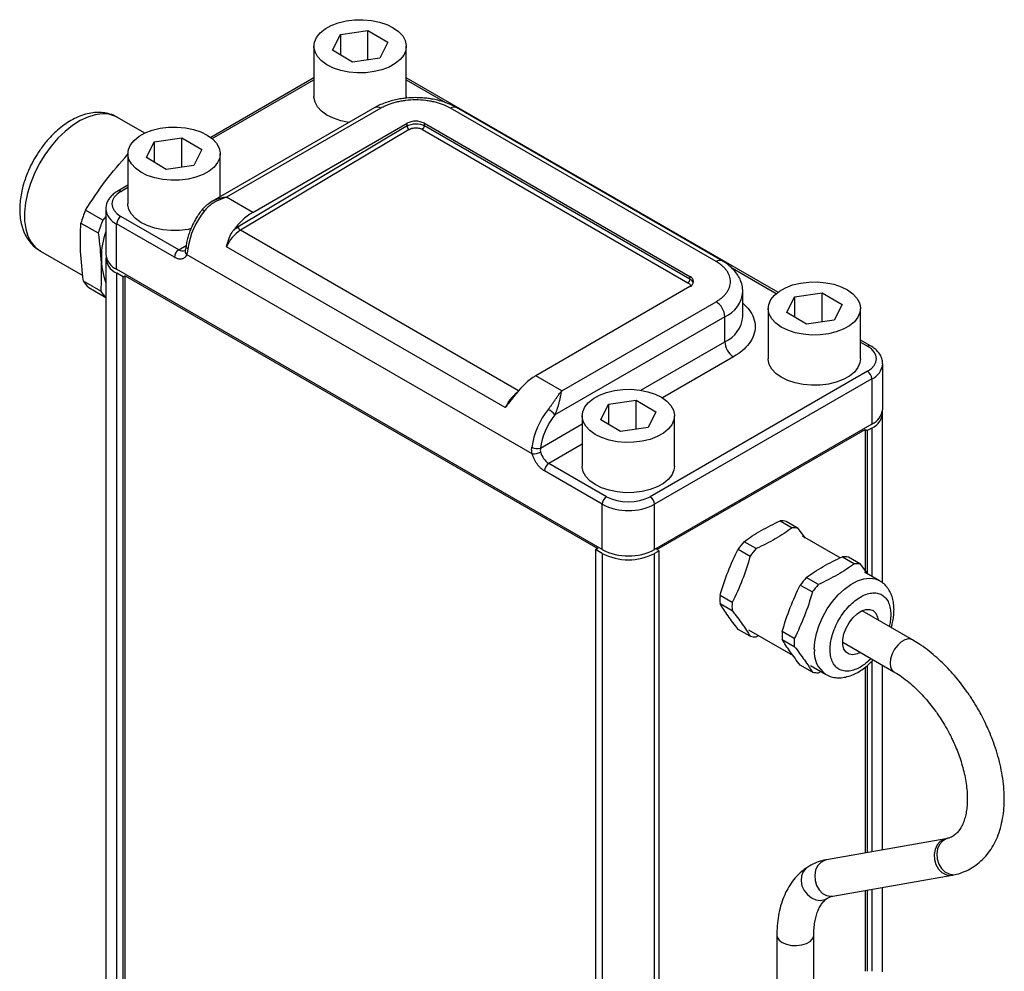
# Model space of a CAD drawing. Header units: millimetres. Extents: x 724 to 1561, y 449 to 1015.
# Tile 7 of 7: x 1414 to 1541, y 744 to 866. Entities that reach past the tile are written whole.
import ezdxf

# ---------------------------------------------------------------- set-up
doc = ezdxf.new("R2010")
doc.units = ezdxf.units.MM
doc.header["$LTSCALE"] = 5

msp = doc.modelspace()

# ---------------------------------------------------------------- linework, layer by layer
at = {"color": 7, "linetype": 'Continuous', "lineweight": 25}
for p, q in [((1455.52, 864.38), (1459.07, 864.89)), ((1459.07, 864.89), (1461.62, 863.37)), ((1459.07, 861.11), (1459.07, 864.89)), ((1454.51, 862.34), (1455.52, 864.38)), ((1455.52, 864.38), (1455.52, 861.74)), ((1452.11, 862.85), (1452.11, 856.37)), ((1457.06, 860.82), (1454.51, 862.34)), ((1461.62, 863.37), (1460.61, 861.33)), ((1464.02, 856.37), (1464.02, 862.85)), ((1460.61, 861.33), (1457.06, 860.82)), ((1452.11, 858.78), (1438.8, 851.09)), ((1511.92, 831.12), (1464.02, 858.78)), ((1464.02, 856.37), (1464, 856.15)), ((1459.95, 854.94), (1438.94, 842.81)), ((1460.74, 854.86), (1440.85, 843.38)), ((1503.97, 835.09), (1469.72, 854.86)), ((1504.77, 835.17), (1470.51, 854.94)), ((1430.28, 851.65), (1426.78, 853.68)), ((1464.11, 852.58), (1442.35, 839.58)), ((1464.38, 852.12), (1442.62, 839.12)), ((1444.22, 841.43), (1464.11, 852.92)), ((1464.11, 852.58), (1464.11, 852.92)), ((1466.09, 852.13), (1500.34, 832.36)), ((1466.35, 852.92), (1500.6, 833.14)), ((1466.35, 852.6), (1466.35, 852.92)), ((1500.6, 832.83), (1466.35, 852.6)), ((1431.52, 850.52), (1435.08, 851.04)), ((1435.08, 851.04), (1437.63, 849.52)), ((1435.08, 847.26), (1435.08, 851.04)), ((1430.51, 848.49), (1431.52, 850.52)), ((1431.52, 850.52), (1431.52, 847.89)), ((1437.63, 849.52), (1436.62, 847.48)), ((1428.12, 849), (1428.12, 842.52)), ((1433.06, 846.97), (1430.51, 848.49)), ((1440.02, 843.44), (1440.02, 849)), ((1436.62, 847.48), (1433.06, 846.97)), ((1428.12, 844.93), (1426.82, 844.18)), ((1444.22, 841.43), (1440.85, 843.38)), ((1439.03, 842.86), (1438.94, 842.8)), ((1424.87, 840.42), (1422.65, 841.7)), ((1425.27, 840.88), (1424.87, 840.42)), ((1425.27, 841.87), (1425.27, 836.03)), ((1434.68, 836.6), (1427.22, 840.9)), ((1422.06, 840.05), (1424.29, 838.77)), ((1426.66, 834.09), (1426.66, 839.93)), ((1434.11, 835.63), (1426.66, 839.93)), ((1476.79, 816.24), (1440.83, 837)), ((1416.83, 836.44), (1422.32, 833.27)), ((1480.26, 810.26), (1435.69, 835.98)), ((1425.27, 835.53), (1425.27, 726.65)), ((1489.29, 797.93), (1426.66, 834.09)), ((1427.5, 833.1), (1426.67, 833.58)), ((1426.67, 724.7), (1426.67, 833.58)), ((1427.5, 833.1), (1427.77, 833.26)), ((1427.5, 724.21), (1427.5, 833.1)), ((1427.77, 833.26), (1488.71, 798.08)), ((1427.77, 724.37), (1427.77, 833.26)), ((1500.6, 832.83), (1500.6, 833.14)), ((1424.61, 831.28), (1422.38, 832.56)), ((1500.6, 831.85), (1480.71, 820.36)), ((1423.07, 831.72), (1425.27, 830.45)), ((1507.42, 827.98), (1507.42, 831.2)), ((1513.1, 828.52), (1514.1, 830.55)), ((1514.1, 830.55), (1517.66, 831.07)), ((1514.1, 830.55), (1514.1, 827.92)), ((1517.66, 831.07), (1520.21, 829.55)), ((1517.66, 827.29), (1517.66, 831.07)), ((1484.08, 818.42), (1503.97, 829.9)), ((1520.21, 829.55), (1519.2, 827.51)), ((1505.09, 827.96), (1483.18, 815.31)), ((1505.09, 824.74), (1505.09, 827.96)), ((1510.7, 829.03), (1510.7, 822.55)), ((1515.64, 827), (1513.1, 828.52)), ((1522.6, 822.55), (1522.6, 829.03)), ((1519.2, 827.51), (1515.64, 827)), ((1523.9, 824.21), (1522.6, 824.96)), ((1525.46, 816.06), (1525.46, 821.9)), ((1484.08, 818.42), (1480.71, 820.36)), ((1523.5, 820.93), (1495.46, 804.75)), ((1524.06, 819.96), (1496.02, 803.77)), ((1524.06, 819.96), (1524.06, 814.12)), ((1489.1, 814.67), (1490.11, 816.7)), ((1490.11, 816.7), (1493.66, 817.22)), ((1490.11, 816.7), (1490.11, 814.07)), ((1493.66, 817.22), (1496.21, 815.69)), ((1493.66, 813.44), (1493.66, 817.22)), ((1496.21, 815.69), (1495.21, 813.66)), ((1525.45, 793.63), (1525.45, 815.56)), ((1486.7, 815.18), (1486.7, 808.7)), ((1491.65, 813.15), (1489.1, 814.67)), ((1524.06, 814.12), (1496.02, 797.93)), ((1498.61, 808.7), (1498.61, 815.18)), ((1495.21, 813.66), (1491.65, 813.15)), ((1496.35, 797.93), (1523.2, 813.43)), ((1523.2, 813.43), (1523.47, 813.28)), ((1523.2, 813.43), (1523.2, 795.24)), ((1524.05, 813.61), (1523.47, 813.28)), ((1523.47, 813.28), (1523.47, 794.88)), ((1489.85, 804.75), (1482.4, 809.05)), ((1489.29, 803.77), (1481.84, 808.08)), ((1489.29, 797.93), (1489.29, 803.77)), ((1496.02, 797.93), (1496.02, 803.77)), ((1512.24, 801.64), (1513.8, 800.74)), ((1514.57, 800.67), (1513.02, 801.57)), ((1515.51, 799.42), (1514.57, 800.67)), ((1509.14, 798.05), (1507.59, 798.95)), ((1519.96, 796.85), (1515.1, 799.66)), ((1488.71, 798.08), (1488.44, 797.92)), ((1489.28, 797.44), (1488.44, 797.92)), ((1488.44, 797.92), (1488.44, 689.03)), ((1496.62, 797.78), (1496.03, 797.44)), ((1496.62, 797.78), (1496.35, 797.93)), ((1496.62, 688.89), (1496.62, 797.78)), ((1506.81, 797.99), (1508.37, 797.09)), ((1489.28, 797.44), (1489.28, 688.55)), ((1496.03, 688.55), (1496.03, 797.44)), ((1520.26, 797.01), (1521.82, 796.11)), ((1522.59, 796.04), (1521.04, 796.94)), ((1523.53, 794.79), (1522.59, 796.04)), ((1525.05, 793.91), (1523.11, 795.03)), ((1517.16, 793.42), (1515.6, 794.32)), ((1514.83, 793.36), (1516.39, 792.46)), ((1506.04, 791.09), (1504.48, 791.99)), ((1504.48, 790.96), (1506.04, 790.06)), ((1529.28, 786.3), (1522.8, 790.04)), ((1508.37, 786.74), (1506.81, 787.64)), ((1508.13, 787.59), (1513.89, 784.27)), ((1514.06, 786.46), (1512.5, 787.36)), ((1509.14, 786.67), (1509.45, 786.83)), ((1512.5, 786.33), (1514.06, 785.43)), ((1520.3, 785.98), (1526.9, 782.17)), ((1516.39, 782.11), (1514.83, 783.01)), ((1516.15, 782.96), (1518.09, 781.84)), ((1523.2, 782.76), (1523.2, 758.79)), ((1523.47, 782.98), (1523.47, 758.84)), ((1525.45, 759.18), (1525.45, 783.01)), ((1517.16, 782.05), (1517.47, 782.2)), ((1533.6, 760.61), (1518.2, 757.91)), ((1519.02, 753.22), (1534.42, 755.92)), ((1525.45, 743.44), (1525.45, 754.35)), ((1523.2, 753.95), (1523.2, 743.53)), ((1523.47, 754), (1523.47, 743.53)), ((1511.81, 748.21), (1511.81, 734.4)), ((1516.57, 740.02), (1516.57, 748.21))]:
    msp.add_line(p, q, dxfattribs=at)
at = {"color": 8, "linetype": 'Continuous', "lineweight": 25}
for p, q in [((1438.99, 850.94), (1452.11, 858.51)), ((1464.02, 858.51), (1469.08, 855.59)), ((1427.22, 844.14), (1428.12, 844.66)), ((1478.49, 818.41), (1442.62, 839.12)), ((1434.68, 836.6), (1435.63, 837.15)), ((1505.88, 834.34), (1511.73, 830.97)), ((1494.26, 818.49), (1505.09, 824.74)), ((1522.6, 824.69), (1523.5, 824.17)), ((1506.22, 822.8), (1497.04, 817.5)), ((1481.32, 811.02), (1486.7, 814.13)), ((1524.05, 813.61), (1524.05, 794.49)), ((1486.7, 811.54), (1482.4, 809.05)), ((1524.05, 783.53), (1524.05, 758.94)), ((1524.05, 754.1), (1524.05, 743.53))]:
    msp.add_line(p, q, dxfattribs=at)
at = {"color": 7, "linetype": 'Continuous', "lineweight": 25, "flags": 128}
for points in [[(1462.34, 865.24), (1463.03, 864.75), (1463.55, 864.19), (1463.88, 863.59), (1464.01, 862.96), (1463.95, 862.32), (1463.68, 861.71), (1463.22, 861.13), (1462.58, 860.62), (1461.79, 860.17), (1460.87, 859.82), (1459.86, 859.58), (1458.79, 859.44), (1457.69, 859.42), (1456.61, 859.52), (1455.57, 859.73), (1454.62, 860.05), (1453.79, 860.47), (1453.1, 860.96), (1452.58, 861.52), (1452.25, 862.12), (1452.11, 862.75), (1452.18, 863.39), (1452.45, 864), (1452.91, 864.58), (1453.55, 865.09), (1454.34, 865.53), (1455.25, 865.88), (1456.27, 866.13), (1457.34, 866.27), (1458.44, 866.28), (1459.52, 866.19), (1460.56, 865.97), (1461.51, 865.66), (1462.34, 865.24)], [(1456.65, 853.04), (1456.61, 853.04), (1455.57, 853.25), (1454.62, 853.57), (1453.79, 853.98), (1453.1, 854.48), (1452.58, 855.04), (1452.25, 855.64), (1452.11, 856.27), (1452.11, 856.37)], [(1438.35, 851.39), (1439.04, 850.9), (1439.55, 850.34), (1439.89, 849.73), (1440.02, 849.1), (1439.95, 848.47), (1439.68, 847.86), (1439.22, 847.28), (1438.59, 846.76), (1437.8, 846.32), (1436.88, 845.97), (1435.87, 845.73), (1434.79, 845.59), (1433.7, 845.57), (1432.61, 845.67), (1431.57, 845.88), (1430.62, 846.2), (1429.79, 846.61), (1429.1, 847.11), (1428.58, 847.67), (1428.25, 848.27), (1428.12, 848.9), (1428.19, 849.53), (1428.46, 850.15), (1428.92, 850.72), (1429.55, 851.24), (1430.34, 851.68), (1431.26, 852.03), (1432.27, 852.28), (1433.35, 852.41), (1434.44, 852.43), (1435.53, 852.33), (1436.56, 852.12), (1437.51, 851.8), (1438.35, 851.39)], [(1436.29, 839.33), (1435.87, 839.24), (1434.79, 839.11), (1433.7, 839.09), (1432.61, 839.19), (1431.57, 839.4), (1430.62, 839.72), (1429.79, 840.13), (1429.1, 840.63), (1428.58, 841.19), (1428.25, 841.79), (1428.12, 842.42), (1428.12, 842.52)], [(1437.98, 841.63), (1437.87, 841.68), (1437.78, 841.72), (1437.71, 841.74), (1437.66, 841.74), (1437.64, 841.73)], [(1520.93, 831.42), (1521.62, 830.93), (1522.14, 830.37), (1522.47, 829.76), (1522.6, 829.13), (1522.53, 828.5), (1522.26, 827.89), (1521.8, 827.31), (1521.17, 826.79), (1520.38, 826.35), (1519.46, 826), (1518.45, 825.76), (1517.38, 825.62), (1516.28, 825.6), (1515.19, 825.7), (1514.16, 825.91), (1513.21, 826.23), (1512.37, 826.64), (1511.68, 827.14), (1511.17, 827.7), (1510.83, 828.3), (1510.7, 828.93), (1510.77, 829.56), (1511.04, 830.18), (1511.5, 830.75), (1512.14, 831.27), (1512.93, 831.71), (1513.84, 832.06), (1514.85, 832.31), (1515.93, 832.44), (1517.03, 832.46), (1518.11, 832.36), (1519.15, 832.15), (1520.1, 831.84), (1520.93, 831.42)], [(1522.6, 822.55), (1522.53, 822.02), (1522.26, 821.41), (1521.8, 820.83), (1521.17, 820.31), (1520.38, 819.87), (1519.46, 819.52), (1518.45, 819.28), (1517.38, 819.14), (1516.28, 819.12), (1515.19, 819.22), (1514.16, 819.43), (1513.21, 819.75), (1512.37, 820.16), (1511.68, 820.66), (1511.17, 821.22), (1510.83, 821.82), (1510.7, 822.45), (1510.7, 822.55)], [(1496.94, 817.57), (1497.62, 817.08), (1498.14, 816.52), (1498.47, 815.91), (1498.61, 815.28), (1498.54, 814.65), (1498.27, 814.03), (1497.81, 813.46), (1497.17, 812.94), (1496.38, 812.5), (1495.47, 812.15), (1494.45, 811.9), (1493.38, 811.77), (1492.28, 811.75), (1491.2, 811.85), (1490.16, 812.06), (1489.21, 812.38), (1488.38, 812.79), (1487.69, 813.29), (1487.17, 813.85), (1486.84, 814.45), (1486.71, 815.08), (1486.77, 815.71), (1487.04, 816.33), (1487.5, 816.9), (1488.14, 817.42), (1488.93, 817.86), (1489.85, 818.21), (1490.86, 818.46), (1491.93, 818.59), (1493.03, 818.61), (1494.12, 818.51), (1495.15, 818.3), (1496.1, 817.98), (1496.94, 817.57)], [(1498.61, 808.7), (1498.54, 808.17), (1498.27, 807.55), (1497.81, 806.98), (1497.17, 806.46), (1496.38, 806.02), (1495.47, 805.67), (1494.45, 805.42), (1493.38, 805.29), (1492.28, 805.27), (1491.2, 805.37), (1490.16, 805.58), (1489.21, 805.9), (1488.38, 806.31), (1487.69, 806.8), (1487.17, 807.36), (1486.84, 807.97), (1486.71, 808.6), (1486.7, 808.7)], [(1522.59, 784.66), (1522.16, 784.46), (1521.61, 784.35), (1521.13, 784.42), (1520.74, 784.68), (1520.46, 785.1), (1520.32, 785.65), (1520.32, 786.31), (1520.46, 787.04), (1520.74, 787.78), (1521.13, 788.48), (1521.61, 789.12), (1522.16, 789.63), (1522.73, 790.01), (1523.29, 790.21), (1523.81, 790.22), (1524.25, 790.06), (1524.59, 789.72), (1524.8, 789.22), (1524.86, 788.85)]]:
    msp.add_lwpolyline(points, dxfattribs=at)
at = {"color": 8, "linetype": 'Continuous', "lineweight": 25, "flags": 128}
for points in [[(1426.78, 853.68), (1426.44, 853.85), (1425.66, 854.08), (1424.81, 854.14), (1423.89, 854.02), (1422.93, 853.73), (1421.96, 853.27), (1420.98, 852.65), (1420.01, 851.88), (1419.08, 850.98), (1418.2, 849.97), (1417.4, 848.85), (1416.68, 847.67), (1416.06, 846.43), (1415.55, 845.17), (1415.16, 843.9), (1414.9, 842.66), (1414.78, 841.46), (1414.79, 840.34), (1414.94, 839.3), (1415.22, 838.38), (1415.63, 837.59), (1416.16, 836.94), (1416.8, 836.45), (1416.83, 836.44)], [(1435.85, 836.72), (1435.75, 836.79), (1435.68, 836.86), (1435.63, 836.94), (1435.61, 837.02), (1435.62, 837.05)], [(1516.64, 785.03), (1516.71, 786.04), (1516.92, 787.09), (1517.27, 788.17), (1517.74, 789.24), (1518.31, 790.27), (1518.99, 791.23), (1519.73, 792.1), (1520.53, 792.84), (1521.36, 793.44), (1522.2, 793.88), (1523.01, 794.15), (1523.79, 794.24), (1524.5, 794.14), (1525.04, 793.92)], [(1529.28, 786.3), (1529.19, 786.34), (1528.79, 786.41), (1528.33, 786.3), (1527.85, 786.02), (1527.39, 785.6), (1526.99, 785.07), (1526.67, 784.47), (1526.47, 783.85), (1526.41, 783.26), (1526.47, 782.76), (1526.67, 782.37), (1526.9, 782.17)], [(1533.76, 760.65), (1533.63, 760.61), (1533.15, 760.33), (1532.77, 759.89), (1532.52, 759.33), (1532.42, 758.69), (1532.48, 758.02), (1532.69, 757.37), (1533.04, 756.81), (1533.49, 756.37), (1534.02, 756.09), (1534.58, 755.99), (1534.98, 756.04)], [(1533.59, 760.61), (1533.34, 760.54), (1532.86, 760.26), (1532.47, 759.83), (1532.21, 759.26), (1532.1, 758.61), (1532.13, 757.94), (1532.33, 757.29), (1532.65, 756.72), (1533.09, 756.28), (1533.6, 756), (1534.15, 755.9), (1534.42, 755.92)], [(1515.68, 756.9), (1515.55, 756.8), (1515.19, 756.37), (1514.97, 755.83), (1514.93, 755.21), (1515.05, 754.57), (1515.33, 753.96), (1515.74, 753.42), (1516.26, 753.01), (1516.84, 752.76), (1517.44, 752.68), (1518, 752.78), (1518.34, 752.96)], [(1518.2, 757.91), (1517.94, 757.84), (1517.46, 757.57), (1517.07, 757.13), (1516.81, 756.56), (1516.69, 755.92), (1516.73, 755.24), (1516.92, 754.59), (1517.25, 754.02), (1517.69, 753.58), (1518.2, 753.3), (1518.74, 753.2), (1519.02, 753.22)], [(1511.81, 748.21), (1511.86, 747.92), (1512.1, 747.55), (1512.51, 747.24), (1513.05, 747.01), (1513.68, 746.87), (1514.36, 746.84), (1515.02, 746.93), (1515.62, 747.11), (1516.1, 747.39), (1516.42, 747.73), (1516.56, 748.12), (1516.57, 748.21)]]:
    msp.add_lwpolyline(points, dxfattribs=at)
at = {"color": 8, "linetype": 'Continuous', "lineweight": 25}
for centre, radius, start, end in [((1460.28, 854.21), 0.798, 54.3824, 114.3071), ((1470.19, 854.21), 0.798, 65.6929, 125.6176), ((1426.99, 843.82), 0.4, 54.4306, 113.756), ((1427.65, 842.11), 2.4, 185.8411, 245.6126), ((1435.14, 837.23), 0.782, 233.7178, 295.1141), ((1436.06, 836.42), 0.575, 161.5235, 229.8511), ((1504.44, 834.44), 0.8, 65.9616, 125.5941), ((1503.55, 831.52), 3.88, 293.4881, 355.7484), ((1503.48, 828.36), 3.96, 294.0743, 354.6056), ((1523.73, 823.85), 0.4, 66.251, 125.5688), ((1523.12, 822.11), 2.35, 293.6832, 355.1303), ((1481.33, 814.24), 4.96, 127.3576, 156.2576), ((1520.15, 784.7), 3.52, 174.4963, 234.0137)]:
    msp.add_arc(centre, radius, start, end, dxfattribs=at)
at = {"color": 7, "linetype": 'Continuous', "lineweight": 25}
for centre, radius, start, end in [((1465.23, 850.75), 2.44, 62.6097, 117.3903), ((1464.7, 852.62), 0.595, 183.6388, 237.5208), ((1465.77, 852.63), 0.587, 303.2297, 357.3477), ((1438.64, 835.1), 17.3, 157.5778, 163.3621), ((1427.88, 839.87), 1.22, 122.6055, 177.3945), ((1445.94, 835.26), 10.2, 141.347, 171.7316), ((1448.65, 834.15), 8.52, 121.3292, 144.4669), ((1440.87, 833.82), 17.3, 157.5778, 163.3621), ((1442.94, 839.62), 0.595, 183.6388, 237.5208), ((1434.39, 835.65), 9.7, 160.0582, 200.0327), ((1445.25, 835.08), 4.82, 123.1116, 156.5236), ((1427.65, 836.27), 2.4, 185.6948, 245.6253), ((1427.56, 835.68), 2.27, 177.766, 246.9277), ((1435.33, 835.57), 1.22, 122.6055, 177.3945), ((1500.36, 832.5), 0.693, 290.7834, 69.2166), ((1425.94, 834.78), 4.19, 211.9306, 226.8369), ((1500.02, 832.85), 0.587, 303.2297, 357.3477), ((1428.16, 833.49), 4.19, 211.9306, 226.8369), ((1502.66, 827.85), 2.44, 2.6055, 57.3945), ((1507.53, 824.86), 2.44, 182.6055, 237.3945), ((1485.14, 813.08), 8.52, 121.3292, 144.4669), ((1522.84, 819.9), 1.22, 2.6055, 57.3945), ((1490.29, 809.65), 10.2, 141.347, 171.7316), ((1480.71, 813.22), 3.23, 40.1489, 59.9206), ((1523.22, 815.67), 2.22, 292.0528, 3.2534), ((1523.07, 816.3), 2.4, 294.3747, 354.3052), ((1480.88, 812.37), 1.42, 241.5925, 288.1808), ((1480.39, 812.19), 1.93, 265.9189, 299.4458), ((1483.74, 811.13), 2.48, 194.6814, 237.1121), ((1483.05, 808.02), 1.22, 122.6055, 177.3945), ((1490.51, 803.72), 1.22, 122.6055, 177.3945), ((1494.81, 803.72), 1.22, 2.6055, 57.3945), ((1492.66, 810.27), 7.32, 242.6097, 297.3903), ((1512.36, 798.53), 3.11, 77.7233, 92.0577), ((1513.91, 797.63), 3.11, 77.7233, 92.0577), ((1516.89, 790.68), 12.45, 138.3655, 144.0454), ((1492.66, 804.43), 7.32, 242.6097, 297.3903), ((1518.45, 789.78), 12.45, 138.3655, 144.0454), ((1492.66, 803.95), 7.34, 242.6097, 297.3903), ((1520.37, 793.9), 3.11, 77.7233, 92.0577), ((1521.93, 793), 3.11, 77.7233, 92.0577), ((1524.91, 786.05), 12.45, 138.3655, 144.0454), ((1526.46, 785.15), 12.45, 138.3655, 144.0454), ((1511.73, 791.47), 7.26, 175.9309, 184.0691), ((1513.28, 790.57), 7.26, 175.9309, 184.0691), ((1519.75, 786.84), 7.26, 175.9309, 184.0691), ((1509.03, 789.78), 3.11, 257.7233, 272.0577), ((1521.3, 785.94), 7.26, 175.9309, 184.0691), ((1517.05, 785.15), 3.11, 257.7233, 272.0577)]:
    msp.add_arc(centre, radius, start, end, dxfattribs=at)
for points, knots in [([(1465.23, 856.23), (1464.84, 856.22), (1464.29, 856.2), (1463.48, 856.11), (1462.81, 856), (1462.03, 855.81), (1461.26, 855.56), (1460.55, 855.27), (1460.14, 855.04), (1459.95, 854.93)], [0, 0, 0, 0, 0.203865, 0.28722, 0.424764, 0.566441, 0.717455, 0.874048, 1, 1, 1, 1]), ([(1469.72, 854.86), (1469.67, 854.89), (1469.55, 854.95), (1469.38, 855.04), (1469.2, 855.13), (1469.02, 855.21), (1468.73, 855.33), (1468.31, 855.48), (1467.75, 855.64), (1467.16, 855.77), (1466.32, 855.89), (1465.23, 855.96), (1464.14, 855.89), (1463.31, 855.77), (1462.71, 855.64), (1462.15, 855.48), (1461.69, 855.32), (1461.32, 855.16), (1461.02, 855.02), (1460.83, 854.91), (1460.74, 854.86)], [0, 0, 0, 0, 0.023353, 0.046654, 0.069936, 0.093229, 0.116565, 0.178302, 0.240092, 0.304403, 0.368768, 0.500006, 0.631244, 0.695555, 0.759919, 0.821657, 0.883447, 0.922286, 0.961089, 1, 1, 1, 1]), ([(1470.51, 854.93), (1470.28, 855.06), (1469.79, 855.33), (1468.97, 855.65), (1468.12, 855.89), (1467.35, 856.05), (1466.63, 856.15), (1465.94, 856.21), (1465.46, 856.22), (1465.23, 856.23)], [0, 0, 0, 0, 0.157011, 0.331061, 0.492947, 0.638331, 0.751696, 0.881814, 1, 1, 1, 1]), ([(1426.8, 853.64), (1426.68, 853.72), (1426.31, 853.95), (1425.6, 854.18), (1424.71, 854.33), (1423.8, 854.33), (1422.86, 854.17), (1421.92, 853.87), (1420.99, 853.43), (1420.1, 852.88), (1419.25, 852.23), (1418.46, 851.51), (1417.78, 850.78), (1417.21, 850.08), (1416.65, 849.31), (1416.3, 848.73), (1416.07, 848.36)], [0, 0, 0, 0, 0.034808, 0.112942, 0.187006, 0.263171, 0.34157, 0.421501, 0.501725, 0.581028, 0.658414, 0.732823, 0.809108, 0.864303, 0.914846, 1, 1, 1, 1]), ([(1464.38, 852.12), (1464.41, 852.13), (1464.46, 852.16), (1464.54, 852.2), (1464.64, 852.24), (1464.8, 852.29), (1465, 852.32), (1465.24, 852.34), (1465.47, 852.33), (1465.68, 852.29), (1465.86, 852.24), (1465.99, 852.19), (1466.06, 852.15), (1466.09, 852.13)], [0, 0, 0, 0, 0.052813, 0.110435, 0.172877, 0.240209, 0.391537, 0.500059, 0.608835, 0.759895, 0.848701, 0.928706, 1, 1, 1, 1]), ([(1416.07, 848.36), (1415.86, 847.98), (1415.57, 847.44), (1415.2, 846.61), (1414.91, 845.89), (1414.63, 845.03), (1414.41, 844.13), (1414.24, 843.2), (1414.16, 842.26), (1414.16, 841.33), (1414.26, 840.41), (1414.46, 839.53), (1414.77, 838.71), (1415.2, 837.94), (1415.74, 837.27), (1416.29, 836.76), (1416.7, 836.53), (1416.85, 836.45)], [0, 0, 0, 0, 0.087677, 0.123565, 0.182848, 0.244029, 0.309338, 0.377148, 0.446886, 0.518102, 0.590417, 0.66333, 0.736384, 0.809261, 0.882044, 0.955356, 1, 1, 1, 1]), ([(1422.65, 841.7), (1423.47, 842.98), (1425.1, 845.5), (1427.12, 847.8), (1428.12, 848.93)], [0, 0, 0, 0, 0.507561, 1, 1, 1, 1]), ([(1426.83, 844.17), (1426.74, 844.12), (1426.48, 843.98), (1426.11, 843.67), (1425.72, 843.26), (1425.44, 842.78), (1425.28, 842.3), (1425.28, 841.99), (1425.28, 841.87)], [0, 0, 0, 0, 0.094122, 0.282102, 0.473259, 0.666984, 0.864543, 1, 1, 1, 1]), ([(1440.85, 843.38), (1440.8, 843.36), (1440.67, 843.32), (1440.4, 843.24), (1440.05, 843.1), (1439.66, 842.93), (1439.27, 842.73), (1438.92, 842.51), (1438.61, 842.27), (1438.36, 842.05), (1438.16, 841.84), (1438.03, 841.7), (1437.98, 841.63)], [0, 0, 0, 0, 0.046632, 0.125031, 0.250332, 0.385259, 0.500578, 0.630246, 0.749651, 0.835728, 0.919104, 1, 1, 1, 1]), ([(1438.93, 842.81), (1438.69, 842.66), (1438.21, 842.36), (1437.83, 841.94), (1437.64, 841.73)], [0, 0, 0, 0, 0.487109, 1, 1, 1, 1]), ([(1437.64, 841.72), (1437.6, 841.67), (1437.41, 841.43), (1437.13, 841.03), (1436.92, 840.68), (1436.82, 840.52)], [0, 0, 0, 0, 0.157143, 0.622172, 1, 1, 1, 1]), ([(1436.82, 840.52), (1436.65, 840.21), (1436.42, 839.77), (1436.14, 839.11), (1435.93, 838.53), (1435.75, 837.86), (1435.65, 837.36), (1435.62, 837.09), (1435.62, 837.04)], [0, 0, 0, 0, 0.275034, 0.386798, 0.570914, 0.759873, 0.960535, 1, 1, 1, 1]), ([(1440.83, 837), (1440.85, 837.08), (1440.89, 837.22), (1440.94, 837.4), (1441, 837.61), (1441.07, 837.84), (1441.18, 838.12), (1441.29, 838.39), (1441.43, 838.66), (1441.56, 838.89), (1441.66, 839.04), (1441.71, 839.11)], [0, 0, 0, 0, 0.103438, 0.18667, 0.249696, 0.381921, 0.499629, 0.640126, 0.770188, 0.890047, 1, 1, 1, 1]), ([(1435.61, 837.04), (1435.6, 836.94), (1435.57, 836.76), (1435.54, 836.65), (1435.52, 836.61)], [0, 0, 0, 0, 0.569609, 1, 1, 1, 1]), ([(1435.69, 835.98), (1435.68, 835.96), (1435.66, 835.9), (1435.61, 835.82), (1435.57, 835.74), (1435.51, 835.68), (1435.42, 835.59), (1435.28, 835.49), (1435.08, 835.41), (1434.85, 835.39), (1434.64, 835.41), (1434.45, 835.47), (1434.28, 835.54), (1434.17, 835.6), (1434.11, 835.63)], [0, 0, 0, 0, 0.049043, 0.097812, 0.146479, 0.195218, 0.244201, 0.372023, 0.500031, 0.627852, 0.75586, 0.837251, 0.918363, 1, 1, 1, 1]), ([(1435.52, 836.6), (1435.5, 836.57), (1435.47, 836.51), (1435.48, 836.52), (1435.47, 836.52), (1435.47, 836.52)], [0, 0, 0, 0, 0.453415, 0.994853, 1, 1, 1, 1]), ([(1435.85, 836.72), (1435.84, 836.68), (1435.83, 836.58), (1435.81, 836.45), (1435.78, 836.32), (1435.76, 836.2), (1435.73, 836.09), (1435.7, 836.02), (1435.69, 835.98)], [0, 0, 0, 0, 0.168934, 0.336359, 0.502721, 0.668474, 0.834081, 1, 1, 1, 1]), ([(1503.97, 829.9), (1504.03, 829.94), (1504.13, 830), (1504.29, 830.1), (1504.44, 830.2), (1504.58, 830.31), (1504.79, 830.48), (1505.05, 830.72), (1505.32, 831.04), (1505.54, 831.38), (1505.76, 831.87), (1505.88, 832.5), (1505.76, 833.12), (1505.54, 833.61), (1505.32, 833.95), (1505.05, 834.27), (1504.76, 834.54), (1504.49, 834.75), (1504.24, 834.93), (1504.06, 835.03), (1503.97, 835.09)], [0, 0, 0, 0, 0.023353, 0.046654, 0.069936, 0.093229, 0.116565, 0.178302, 0.240092, 0.304403, 0.368768, 0.500006, 0.631244, 0.695555, 0.759919, 0.821657, 0.883447, 0.922286, 0.961089, 1, 1, 1, 1]), ([(1507.4, 831.25), (1507.4, 831.44), (1507.39, 831.91), (1507.17, 832.62), (1506.79, 833.36), (1506.27, 834.01), (1505.63, 834.6), (1505.11, 834.98), (1504.8, 835.14), (1504.76, 835.16)], [0, 0, 0, 0, 0.119915, 0.296434, 0.461338, 0.631338, 0.804619, 0.977725, 1, 1, 1, 1]), ([(1525.44, 821.91), (1525.44, 821.97), (1525.46, 822.25), (1525.32, 822.72), (1525.02, 823.26), (1524.59, 823.73), (1524.21, 824.04), (1523.94, 824.18), (1523.89, 824.2)], [0, 0, 0, 0, 0.0714879, 0.2988983, 0.5117114, 0.7283941, 0.9418575, 1, 1, 1, 1]), ([(1478.21, 818.04), (1478.18, 817.99), (1478.11, 817.9), (1478, 817.76), (1477.88, 817.62), (1477.76, 817.46), (1477.63, 817.3), (1477.48, 817.12), (1477.31, 816.92), (1477.14, 816.71), (1476.97, 816.48), (1476.86, 816.33), (1476.79, 816.24)], [0, 0, 0, 0, 0.07222, 0.148794, 0.229821, 0.315386, 0.405559, 0.500401, 0.618084, 0.750325, 0.852421, 1, 1, 1, 1]), ([(1482.33, 816.02), (1482.36, 816.06), (1482.43, 816.15), (1482.53, 816.29), (1482.63, 816.42), (1482.74, 816.56), (1482.88, 816.76), (1483.06, 817.02), (1483.27, 817.33), (1483.48, 817.63), (1483.68, 817.91), (1483.86, 818.15), (1483.99, 818.31), (1484.06, 818.39), (1484.08, 818.42)], [0, 0, 0, 0, 0.048255, 0.09737, 0.147396, 0.198382, 0.250374, 0.369761, 0.499438, 0.614741, 0.749676, 0.874973, 0.953375, 1, 1, 1, 1]), ([(1483.18, 815.31), (1483.2, 815.36), (1483.25, 815.45), (1483.32, 815.6), (1483.38, 815.75), (1483.44, 815.89), (1483.49, 816.04), (1483.57, 816.28), (1483.67, 816.62), (1483.74, 816.91), (1483.79, 817.09), (1483.81, 817.19), (1483.85, 817.36), (1483.9, 817.57), (1483.95, 817.84), (1484.01, 818.14), (1484.06, 818.32), (1484.08, 818.42)], [0, 0, 0, 0, 0.043024, 0.085359, 0.12712, 0.168405, 0.209294, 0.249847, 0.375777, 0.498984, 0.50988, 0.541323, 0.593059, 0.664795, 0.756367, 0.867909, 1, 1, 1, 1]), ([(1480.26, 810.26), (1480.25, 810.31), (1480.22, 810.4), (1480.2, 810.55), (1480.19, 810.69), (1480.18, 810.83), (1480.19, 810.98), (1480.2, 811.07), (1480.2, 811.12)], [0, 0, 0, 0, 0.1659194, 0.3315255, 0.4972795, 0.6636413, 0.831066, 1, 1, 1, 1]), ([(1481.84, 808.08), (1481.8, 808.1), (1481.73, 808.14), (1481.64, 808.21), (1481.54, 808.28), (1481.44, 808.36), (1481.29, 808.49), (1481.1, 808.69), (1480.87, 808.98), (1480.67, 809.29), (1480.51, 809.58), (1480.4, 809.83), (1480.32, 810.04), (1480.28, 810.19), (1480.26, 810.26)], [0, 0, 0, 0, 0.049043, 0.097812, 0.146479, 0.195218, 0.244201, 0.372023, 0.500031, 0.627852, 0.75586, 0.837251, 0.918363, 1, 1, 1, 1]), ([(1526.56, 787.87), (1526.61, 788.02), (1526.73, 788.43), (1526.85, 789.09), (1526.92, 789.85), (1526.92, 790.6), (1526.82, 791.34), (1526.62, 792.04), (1526.31, 792.68), (1525.89, 793.26), (1525.46, 793.68), (1525.14, 793.84), (1525.03, 793.9)], [0, 0, 0, 0, 0.063924, 0.165838, 0.27147, 0.379991, 0.490632, 0.602458, 0.714728, 0.827295, 0.94124, 1, 1, 1, 1]), ([(1537.69, 777.47), (1537.39, 777.97), (1536.97, 778.68), (1536.28, 779.68), (1535.67, 780.51), (1534.91, 781.47), (1534.07, 782.41), (1533.16, 783.34), (1532.2, 784.22), (1531.18, 785.04), (1530.21, 785.74), (1529.56, 786.12), (1529.28, 786.29)], [0, 0, 0, 0, 0.135145, 0.190246, 0.281446, 0.375799, 0.476669, 0.581532, 0.689411, 0.799548, 0.911436, 1, 1, 1, 1]), ([(1518.09, 781.87), (1518.2, 781.8), (1518.53, 781.59), (1519.16, 781.43), (1519.93, 781.37), (1520.7, 781.47), (1521.48, 781.7), (1522.24, 782.07), (1522.95, 782.53), (1523.61, 783.08), (1524.04, 783.49), (1524.23, 783.71), (1524.23, 783.71)], [0, 0, 0, 0, 0.061836, 0.183951, 0.298929, 0.417618, 0.538699, 0.659287, 0.776452, 0.887756, 0.999635, 1, 1, 1, 1]), ([(1526.9, 782.17), (1526.95, 782.14), (1527.28, 781.96), (1527.93, 781.52), (1528.82, 780.85), (1529.69, 780.07), (1530.53, 779.22), (1531.31, 778.34), (1531.96, 777.52), (1532.52, 776.75), (1533.04, 775.97), (1533.38, 775.4), (1533.57, 775.08)], [0, 0, 0, 0, 0.020059, 0.143806, 0.267519, 0.390653, 0.511985, 0.628426, 0.735761, 0.812623, 0.897842, 1, 1, 1, 1]), ([(1534.98, 756.04), (1535.33, 756.15), (1536.03, 756.37), (1537.01, 756.88), (1537.94, 757.55), (1538.76, 758.36), (1539.46, 759.29), (1540.03, 760.3), (1540.48, 761.41), (1540.82, 762.62), (1541.04, 763.9), (1541.15, 765.25), (1541.13, 766.63), (1541, 768.05), (1540.77, 769.48), (1540.44, 770.91), (1540.03, 772.29), (1539.57, 773.58), (1539.11, 774.69), (1538.64, 775.69), (1538.18, 776.6), (1537.85, 777.2), (1537.69, 777.47)], [0, 0, 0, 0, 0.050719, 0.103038, 0.156784, 0.21257, 0.264549, 0.317558, 0.371561, 0.426316, 0.48148, 0.536721, 0.591761, 0.646386, 0.700447, 0.753683, 0.80551, 0.854257, 0.896543, 0.929789, 0.968326, 1, 1, 1, 1]), ([(1533.57, 775.08), (1533.81, 774.64), (1534.16, 774.03), (1534.6, 773.09), (1534.96, 772.28), (1535.32, 771.32), (1535.65, 770.32), (1535.93, 769.29), (1536.15, 768.26), (1536.3, 767.25), (1536.37, 766.27), (1536.38, 765.35), (1536.31, 764.49), (1536.18, 763.71), (1535.98, 763.01), (1535.74, 762.39), (1535.44, 761.87), (1535.09, 761.42), (1534.68, 761.06), (1534.25, 760.79), (1533.9, 760.7), (1533.75, 760.66)], [0, 0, 0, 0, 0.065186, 0.091758, 0.135655, 0.18094, 0.229151, 0.278994, 0.32992, 0.381499, 0.433442, 0.485573, 0.537828, 0.590275, 0.643111, 0.696753, 0.752015, 0.810336, 0.874269, 0.948143, 1, 1, 1, 1]), ([(1533.76, 760.65), (1533.74, 760.64), (1533.69, 760.62), (1533.63, 760.62), (1533.59, 760.62)], [0, 0, 0, 0, 0.450808, 1, 1, 1, 1]), ([(1515.69, 756.89), (1515.46, 756.73), (1514.91, 756.36), (1514.19, 755.61), (1513.49, 754.69), (1512.92, 753.68), (1512.46, 752.57), (1512.12, 751.36), (1511.9, 750.07), (1511.81, 749.02), (1511.82, 748.38), (1511.82, 748.21)], [0, 0, 0, 0, 0.087273, 0.214443, 0.332936, 0.453779, 0.576884, 0.701706, 0.827459, 0.953387, 1, 1, 1, 1]), ([(1518.2, 757.91), (1518.17, 757.9), (1517.81, 757.86), (1517.13, 757.65), (1516.31, 757.32), (1515.86, 757), (1515.69, 756.88)], [0, 0, 0, 0, 0.029918, 0.398808, 0.771965, 1, 1, 1, 1]), ([(1534.42, 755.92), (1534.45, 755.93), (1534.57, 755.94), (1534.69, 755.98), (1534.79, 756.01)], [0, 0, 0, 0, 0.212792, 1, 1, 1, 1]), ([(1518.35, 752.94), (1518.4, 752.98), (1518.57, 753.1), (1518.78, 753.19), (1518.99, 753.21), (1519.03, 753.21)], [0, 0, 0, 0, 0.289553, 0.884249, 1, 1, 1, 1]), ([(1516.58, 748.21), (1516.58, 748.34), (1516.57, 748.79), (1516.64, 749.49), (1516.77, 750.27), (1516.96, 750.97), (1517.21, 751.59), (1517.5, 752.11), (1517.85, 752.55), (1518.13, 752.83), (1518.32, 752.93), (1518.35, 752.95)], [0, 0, 0, 0, 0.05442, 0.177033, 0.300096, 0.424074, 0.54994, 0.679609, 0.816455, 0.966469, 1, 1, 1, 1])]:
    msp.add_open_spline(points, degree=3, knots=knots, dxfattribs=at)
for points in [[(1464.11, 852.58), (1464.72, 852.94), (1465.74, 852.95), (1466.35, 852.6)], [(1427.22, 844.14), (1425.67, 843.25), (1425.67, 841.8), (1427.22, 840.9)], [(1422.38, 832.56), (1422.2, 833.88), (1421.95, 836.47), (1421.99, 838.88), (1422.06, 840.05)], [(1441.71, 839.11), (1441.92, 839.29), (1442.13, 839.45), (1442.35, 839.58)], [(1424.29, 838.77), (1424.47, 837.45), (1424.72, 834.87), (1424.68, 832.45), (1424.61, 831.28)], [(1523.5, 820.93), (1525.05, 821.83), (1525.05, 823.28), (1523.5, 824.17)], [(1483.18, 815.31), (1482.17, 814.03), (1481.49, 812.46), (1481.32, 811.02)], [(1481.32, 811.02), (1481.29, 810.85), (1481.3, 810.68), (1481.34, 810.5)], [(1489.85, 804.75), (1491.4, 803.85), (1493.91, 803.85), (1495.46, 804.75)], [(1507.59, 798.95), (1508.27, 799.45), (1509.72, 800.41), (1511.38, 801.24), (1512.24, 801.64)], [(1513.8, 800.74), (1513.11, 800.24), (1511.66, 799.29), (1510.01, 798.45), (1509.14, 798.05)], [(1504.48, 791.99), (1504.78, 793.04), (1505.46, 795.1), (1506.34, 797.04), (1506.81, 797.99)], [(1508.37, 797.09), (1508.07, 796.04), (1507.4, 793.98), (1506.52, 792.04), (1506.04, 791.09)], [(1515.6, 794.32), (1516.29, 794.82), (1517.74, 795.78), (1519.4, 796.61), (1520.26, 797.01)], [(1521.82, 796.11), (1521.13, 795.61), (1519.68, 794.66), (1518.03, 793.82), (1517.16, 793.42)], [(1512.5, 787.36), (1512.8, 788.41), (1513.48, 790.47), (1514.36, 792.41), (1514.83, 793.36)], [(1516.39, 792.46), (1516.09, 791.41), (1515.42, 789.35), (1514.54, 787.41), (1514.06, 786.46)], [(1506.81, 787.64), (1506.34, 788.25), (1505.46, 789.41), (1504.78, 790.46), (1504.48, 790.96)], [(1506.04, 790.06), (1506.52, 789.45), (1507.4, 788.29), (1508.07, 787.24), (1508.37, 786.74)], [(1514.83, 783.01), (1514.36, 783.62), (1513.48, 784.78), (1512.8, 785.83), (1512.5, 786.33)], [(1514.06, 785.43), (1514.54, 784.82), (1515.42, 783.66), (1516.09, 782.62), (1516.39, 782.11)]]:
    msp.add_open_spline(points, degree=3, dxfattribs=at)
at = {"color": 8, "linetype": 'Continuous', "lineweight": 25}
for points, knots in [([(1440.85, 843.38), (1440.78, 843.37), (1440.64, 843.36), (1440.44, 843.33), (1440.26, 843.3), (1440.09, 843.26), (1439.93, 843.22), (1439.79, 843.18), (1439.66, 843.14), (1439.54, 843.09), (1439.44, 843.05), (1439.34, 843.01), (1439.26, 842.98), (1439.2, 842.95), (1439.14, 842.92), (1439.1, 842.9), (1439.07, 842.88), (1439.04, 842.87), (1439.03, 842.86), (1439.03, 842.86)], [0, 0, 0, 0, 0.1119893, 0.2170493, 0.3153207, 0.4069138, 0.4919102, 0.5703651, 0.6423096, 0.7077537, 0.7666892, 0.8190939, 0.8649352, 0.9041741, 0.9367689, 0.9626792, 0.9818739, 0.9943237, 1, 1, 1, 1]), ([(1500.34, 832.36), (1500.44, 832.29), (1500.58, 832.19), (1500.67, 832.01), (1500.7, 831.9), (1500.69, 831.84), (1500.69, 831.83)], [0, 0, 0, 0, 0.453791, 0.700432, 0.947617, 1, 1, 1, 1]), ([(1501.02, 832.35), (1500.99, 832.43), (1500.92, 832.61), (1500.71, 832.75), (1500.6, 832.83)], [0, 0, 0, 0, 0.468611, 1, 1, 1, 1]), ([(1507.42, 829.71), (1507.71, 829.44), (1508.33, 828.85), (1508.87, 827.81), (1509.08, 826.69), (1508.9, 825.75), (1508.58, 825.02), (1508.13, 824.34), (1507.41, 823.56), (1506.61, 823.05), (1506.22, 822.8)], [0, 0, 0, 0, 0.127581, 0.275207, 0.425966, 0.576726, 0.650614, 0.724542, 0.866276, 1, 1, 1, 1]), ([(1518.68, 785.03), (1518.69, 785.32), (1518.71, 785.9), (1518.93, 786.87), (1519.29, 787.88), (1519.8, 788.9), (1520.43, 789.85), (1521.13, 790.67), (1521.86, 791.33), (1522.59, 791.83), (1523.32, 792.18), (1524.04, 792.36), (1524.75, 792.34), (1525.37, 792.12), (1525.88, 791.69), (1526.24, 791.09), (1526.45, 790.37), (1526.51, 789.56), (1526.47, 788.78), (1526.34, 788.25), (1526.29, 788.03)], [0, 0, 0, 0, 0.05292, 0.109009, 0.167431, 0.227092, 0.286753, 0.345174, 0.401264, 0.454183, 0.507103, 0.563193, 0.621614, 0.681275, 0.740936, 0.799358, 0.855447, 0.908367, 0.961287, 1, 1, 1, 1]), ([(1523.96, 783.87), (1523.74, 783.66), (1523.3, 783.23), (1522.59, 782.75), (1521.86, 782.41), (1521.13, 782.23), (1520.43, 782.24), (1519.8, 782.47), (1519.29, 782.9), (1518.93, 783.5), (1518.71, 784.21), (1518.69, 784.77), (1518.68, 785.03)], [0, 0, 0, 0, 0.091915, 0.18668, 0.281445, 0.381886, 0.486503, 0.59334, 0.700177, 0.804794, 0.905235, 1, 1, 1, 1])]:
    msp.add_open_spline(points, degree=3, knots=knots, dxfattribs=at)

doc.saveas('drawing.dxf')
